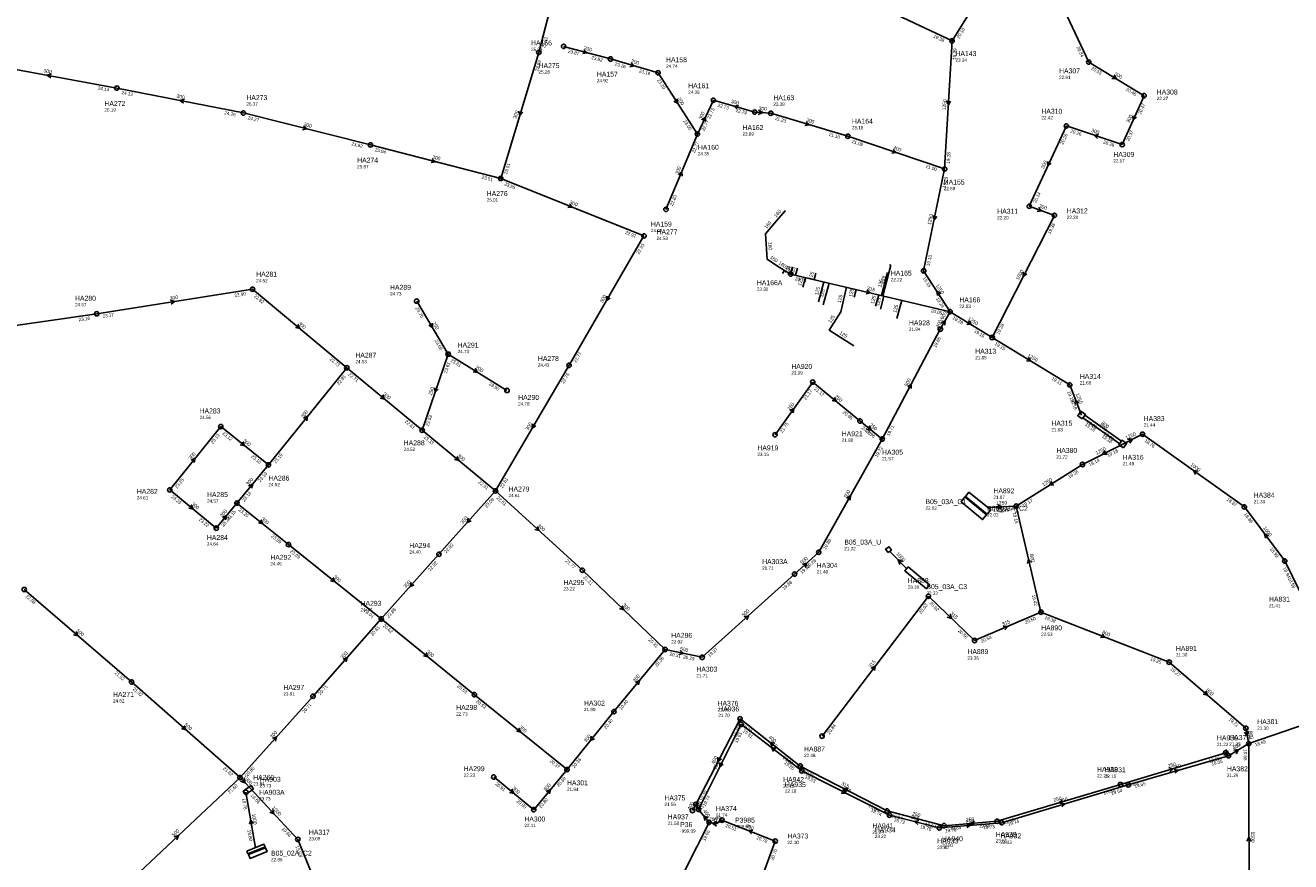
# Model space of a CAD drawing. Header units: metres. Extents: x 179992 to 198392, y 351761 to 369438.
# Tile 105 of 194: x 194499 to 194959, y 360594 to 360898. Entities that reach past the tile are written whole.
import ezdxf

# ---------------------------------------------------------------- set-up
doc = ezdxf.new("R2010")
doc.units = ezdxf.units.M

msp = doc.modelspace()

# ---------------------------------------------------------------- linework, layer by layer
at = {"layer": 'B-WE-RI-GWA-RIOOLLEIDING', "linetype": 'Continuous'}
for points in [[(194694.6, 360890.05), (194711.63, 360885.47)], [(194711.63, 360885.47), (194728.95, 360880.48)], [(194728.95, 360880.48), (194743.23, 360858.19)], [(194652.64, 360778.23), (194643.19, 360750.62)], [(194771.47, 360748.97), (194785.15, 360768.12)], [(194785.15, 360768.12), (194802.33, 360753.98)], [(194802.33, 360753.98), (194810.44, 360747.43)], [(194883.381, 360755.078), (194896.718, 360745.715)], [(194884.022, 360756.031), (194897.355, 360746.642)], [(194743.63, 360612.87), (194747.49, 360608.16)], [(194750.005, 360607.651), (194747.49, 360608.16)], [(194752.128, 360608.979), (194750.005, 360607.651)], [(194771.52, 360601.34), (194752.128, 360608.979)], [(194763.55, 360579.49), (194771.52, 360601.34)]]:
    msp.add_lwpolyline(points, dxfattribs=at)
at = {"layer": 'B-WE-RI-GWA-RIOOLLEIDING_BETON_1000', "linetype": 'Continuous'}
for points in [[(194872.98, 360828.65), (194850.37, 360784.3)], [(194905.03, 360749.16), (194942.04, 360722.76)], [(194942.04, 360722.76), (194956.72, 360703.12)], [(194813.098, 360706.704), (194819.348, 360700.311)], [(194956.72, 360703.12), (194962.44, 360691.51)], [(194576.99, 360624.44), (194580.66, 360620.54)], [(194580.66, 360620.54), (194598, 360602)], [(194579.13, 360619.09), (194582.59, 360598.967)], [(194598, 360602), (194618.58, 360551.73)]]:
    msp.add_lwpolyline(points, dxfattribs=at)
at = {"layer": 'B-WE-RI-GWA-RIOOLLEIDING_BETON_1250', "linetype": 'Continuous'}
for points in [[(194804.13, 360907.05), (194835.8, 360892.06)], [(194835.8, 360892.06), (194833.1, 360845.55)], [(194833.1, 360845.55), (194825.47, 360808.52)], [(194825.47, 360808.52), (194835.07, 360793.68)], [(194835.07, 360793.68), (194850.37, 360784.3)], [(194850.37, 360784.3), (194878.56, 360767.08)], [(194878.56, 360767.08), (194882.88, 360756.12)], [(194905.03, 360749.16), (194897.83, 360745.58)], [(194897.83, 360745.58), (194883.22, 360738.18)], [(194883.22, 360738.18), (194859.12, 360723.04)], [(194859.12, 360723.04), (194848.772, 360722.611)]]:
    msp.add_lwpolyline(points, dxfattribs=at)
at = {"layer": 'B-WE-RI-GWA-RIOOLLEIDING_BETON_1500', "linetype": 'Continuous'}
msp.add_lwpolyline([(194943.62, 360636.8), (194943.79, 360568.67)], dxfattribs=at)
at = {"layer": 'B-WE-RI-GWA-RIOOLLEIDING_BETON_300', "linetype": 'Continuous'}
for points in [[(194685.59, 360887.88), (194697.49, 360933.59)], [(194868.75, 360919.91), (194885.47, 360884.36)], [(194685.59, 360887.88), (194671.74, 360842.08)], [(194481.53, 360884.24), (194532.23, 360874.92)], [(194885.47, 360884.36), (194905.58, 360872.15)], [(194532.23, 360874.92), (194578.23, 360865.86)], [(194743.23, 360858.19), (194749.04, 360870.47)], [(194749.04, 360870.47), (194764.07, 360866.2)], [(194905.58, 360872.15), (194897.63, 360854.39)], [(194578.23, 360865.86), (194624.4, 360854.25)], [(194764.07, 360866.2), (194769.91, 360865.77)], [(194769.91, 360865.77), (194797.93, 360857.39)], [(194877.35, 360861.17), (194863.87, 360831.97)], [(194897.63, 360854.39), (194877.35, 360861.17)], [(194624.4, 360854.25), (194671.74, 360842.08)], [(194731.82, 360830.83), (194743.23, 360858.19)], [(194671.74, 360842.08), (194723.82, 360821.19)], [(194863.87, 360831.97), (194872.98, 360828.65)], [(194723.82, 360821.19), (194696.58, 360774.2)], [(194524.9, 360792.92), (194581.54, 360801.82)], [(194581.54, 360801.82), (194615.82, 360773.3)], [(194464.99, 360784.35), (194524.9, 360792.92)], [(194587.32, 360738.03), (194615.82, 360773.3)], [(194615.82, 360773.3), (194643.19, 360750.62)], [(194696.58, 360774.2), (194669.85, 360728.58)], [(194551.45, 360728.92), (194570, 360751.95)], [(194570, 360751.95), (194587.32, 360738.03)], [(194643.19, 360750.62), (194669.85, 360728.58)], [(194575.87, 360724.16), (194587.32, 360738.03)], [(194551.45, 360728.92), (194568.34, 360715.05)], [(194649.28, 360705.57), (194669.85, 360728.58)], [(194669.85, 360728.58), (194701.42, 360699.74)], [(194568.34, 360715.05), (194575.87, 360724.16)], [(194575.87, 360724.16), (194594.62, 360709.08)], [(194594.62, 360709.08), (194628.34, 360682.05)], [(194628.34, 360682.05), (194649.28, 360705.57)], [(194701.42, 360699.74), (194731.47, 360670.97)], [(194603.52, 360653.99), (194628.34, 360682.05)], [(194628.34, 360682.05), (194662.19, 360654.56)], [(194712.9, 360648.42), (194731.47, 360670.97)], [(194576.99, 360624.44), (194603.52, 360653.99)], [(194662.19, 360654.56), (194695.84, 360627.33)], [(194695.84, 360627.33), (194712.9, 360648.42)], [(194669.22, 360624.66), (194683.74, 360612.78)], [(194683.74, 360612.78), (194695.84, 360627.33)]]:
    msp.add_lwpolyline(points, dxfattribs=at)
at = {"layer": 'B-WE-RI-GWA-RIOOLLEIDING_BETON_400', "linetype": 'Continuous'}
for points in [[(194797.93, 360857.39), (194833.1, 360845.55)], [(194742.65, 360614.71), (194758.75, 360645.82)], [(194943.62, 360636.8), (194936.29, 360632.39)], [(194742.65, 360614.71), (194741.444, 360612.477)], [(194729.47, 360572.49), (194747.49, 360608.16)]]:
    msp.add_lwpolyline(points, dxfattribs=at)
at = {"layer": 'B-WE-RI-GWA-RIOOLLEIDING_BETON_500', "linetype": 'Continuous'}
for points in [[(194831.53, 360787.31), (194810.44, 360747.43)], [(194787.35, 360706.28), (194810.44, 360747.43)], [(194778.555, 360698.363), (194787.35, 360706.28)], [(194744.97, 360668.13), (194778.555, 360698.363)], [(194498.56, 360692.75), (194537.58, 360659.17)], [(194731.47, 360670.97), (194744.97, 360668.13)], [(194537.58, 360659.17), (194576.99, 360624.44)], [(194532.2, 360582.34), (194576.99, 360624.44)]]:
    msp.add_lwpolyline(points, dxfattribs=at)
at = {"layer": 'B-WE-RI-GWA-RIOOLLEIDING_BETON_600', "linetype": 'Continuous'}
msp.add_lwpolyline([(194835.07, 360793.68), (194831.53, 360787.31)], dxfattribs=at)
at = {"layer": 'B-WE-RI-GWA-RIOOLLEIDING_BETON_800', "linetype": 'Continuous'}
for points in [[(194859.12, 360723.04), (194868.09, 360684.53)], [(194868.09, 360684.53), (194914.7, 360666.36)], [(194914.7, 360666.36), (194942.57, 360642.36)], [(194935.3, 360633.44), (194936.29, 360632.39)]]:
    msp.add_lwpolyline(points, dxfattribs=at)
at = {"layer": 'B-WE-RI-GWA-RIOOLLEIDING_GVK_1000', "linetype": 'Continuous'}
msp.add_lwpolyline([(194986.13, 360651.3), (194943.62, 360636.8)], dxfattribs=at)
at = {"layer": 'B-WE-RI-GWA-RIOOLLEIDING_GVK_800', "linetype": 'Continuous'}
msp.add_lwpolyline([(194942.57, 360642.36), (194943.62, 360636.8)], dxfattribs=at)
at = {"layer": 'B-WE-RI-GWA-RIOOLLEIDING_PVC_200', "linetype": 'Continuous'}
msp.add_lwpolyline([(194674.02, 360765.07), (194652.64, 360778.23)], dxfattribs=at)
at = {"layer": 'B-WE-RI-GWA-RIOOLLEIDING_PVC_250', "linetype": 'Continuous'}
msp.add_lwpolyline([(194641.2, 360797.52), (194652.64, 360778.23)], dxfattribs=at)
at = {"layer": 'B-WE-RI-GWA-RIOOLLEIDING_PVC_315', "linetype": 'Continuous'}
for points in [[(194788.56, 360639.5), (194827.21, 360690.31)], [(194827.21, 360690.31), (194843.99, 360674.23)], [(194843.99, 360674.23), (194868.09, 360684.53)]]:
    msp.add_lwpolyline(points, dxfattribs=at)
at = {"layer": 'B-WE-RI-GWA-RIOOLPUT', "linetype": 'Continuous'}
msp.add_lwpolyline([(194819.785, 360700.982), (194818.629, 360699.602), (194826.449, 360693.053), (194827.605, 360694.433), (194819.785, 360700.982)], dxfattribs=at)
at = {"layer": 'B-WE-RI-GWA-RIOOLPUT_INSPECTIEPUT', "linetype": 'Continuous'}
for points in [[(194883.131, 360754.722), (194884.278, 360756.361), (194882.639, 360757.508), (194881.492, 360755.869), (194883.131, 360754.722)], [(194898.077, 360744.174), (194899.225, 360745.812), (194897.586, 360746.959), (194896.439, 360745.321), (194898.077, 360744.174)], [(194581.862, 360620.289), (194581.004, 360621.524), (194578.096, 360619.488), (194578.957, 360618.259), (194581.862, 360620.289)]]:
    msp.add_lwpolyline(points, dxfattribs=at)
at = {"layer": 'B-WE-RI-GWA-RIOOLPUT_INSPECTIEPUT'}
for centre in [(194835.8, 360892.06), (194685.59, 360887.88), (194694.6, 360890.05), (194711.63, 360885.47), (194885.47, 360884.36), (194728.95, 360880.48), (194532.23, 360874.92), (194905.58, 360872.15), (194749.04, 360870.47), (194578.23, 360865.86), (194764.07, 360866.2), (194769.91, 360865.77), (194743.23, 360858.19), (194877.35, 360861.17), (194624.4, 360854.25), (194797.93, 360857.39), (194897.63, 360854.39), (194833.1, 360845.55), (194671.74, 360842.08), (194731.82, 360830.83), (194863.87, 360831.97), (194872.98, 360828.65), (194723.82, 360821.19), (194825.47, 360808.52), (194581.54, 360801.82), (194641.2, 360797.52), (194835.07, 360793.68), (194524.9, 360792.92), (194831.53, 360787.31), (194850.37, 360784.3), (194652.64, 360778.23), (194615.82, 360773.3), (194696.58, 360774.2), (194785.15, 360768.12), (194878.56, 360767.08), (194674.02, 360765.07), (194802.33, 360753.98), (194570, 360751.95), (194643.19, 360750.62), (194771.47, 360748.97), (194905.03, 360749.16), (194810.44, 360747.43), (194587.32, 360738.03), (194551.45, 360728.92), (194669.85, 360728.58), (194575.87, 360724.16), (194859.12, 360723.04), (194942.04, 360722.76), (194568.34, 360715.05), (194594.62, 360709.08), (194787.35, 360706.28), (194649.28, 360705.57), (194956.72, 360703.12), (194701.42, 360699.74), (194778.55, 360698.36), (194498.56, 360692.75), (194827.21, 360690.31), (194868.09, 360684.53), (194628.34, 360682.05), (194843.99, 360674.23), (194731.47, 360670.97), (194744.97, 360668.13), (194914.7, 360666.36), (194537.58, 360659.17), (194603.52, 360653.99), (194662.19, 360654.56), (194712.9, 360648.42), (194758.75, 360645.82), (194942.57, 360642.36), (194788.56, 360639.5), (194935.3, 360633.44), (194943.62, 360636.8), (194936.29, 360632.39), (194576.99, 360624.44), (194669.22, 360624.66), (194695.84, 360627.33), (194742.65, 360614.71), (194683.74, 360612.78), (194741.44, 360612.48), (194747.49, 360608.16), (194598, 360602), (194771.52, 360601.34)]:
    msp.add_circle(centre, 0.8, dxfattribs=at)
at = {"layer": 'B-WE-RI-GWA-RIOOLPUT_OVERSTORTPUT', "linetype": 'Continuous'}
for points in [[(194848.607, 360720.137), (194849.859, 360721.696), (194841.906, 360728.083), (194840.654, 360726.523), (194848.607, 360720.137)], [(194812.521, 360706.23), (194813.75, 360707.091), (194812.889, 360708.319), (194811.661, 360707.459), (194812.521, 360706.23)], [(194579.476, 360597.734), (194579.845, 360596.804), (194586.072, 360599.27), (194585.704, 360600.2), (194579.476, 360597.734)]]:
    msp.add_lwpolyline(points, dxfattribs=at)
at = {"layer": 'B-WE-RI-GWA-RIOOLPUT_OVERSTORTPUT'}
msp.add_circle((194883.22, 360738.18), 0.8, dxfattribs=at)
at = {"layer": 'B-WE-RI-GWA_STROMINGSRICHTING'}
for points in [[(194701.91, 360888.83), (194703.11, 360887.76), (194701.54, 360887.44)], [(194719.11, 360884.07), (194720.29, 360882.97), (194718.71, 360882.68)], [(194508.43, 360880.03), (194506.88, 360879.58), (194508.17, 360878.61)], [(194894.67, 360879.62), (194895.52, 360878.26), (194893.92, 360878.39)], [(194556.78, 360870.82), (194555.23, 360870.39), (194556.5, 360869.41)], [(194735.92, 360870.94), (194736.09, 360869.33), (194734.71, 360870.16)], [(194758.14, 360868.63), (194756.55, 360868.33), (194757.74, 360867.25)], [(194833.81, 360870.28), (194834.45, 360868.8), (194835.25, 360870.2)], [(194678.39, 360866.57), (194678.66, 360864.98), (194679.77, 360866.15)], [(194744.87, 360863.34), (194746.14, 360864.33), (194746.17, 360862.72)], [(194765.49, 360866.88), (194766.99, 360865.98), (194765.38, 360865.32)], [(194901.54, 360864.88), (194901.6, 360863.27), (194902.85, 360864.29)], [(194600.09, 360861.1), (194601.32, 360860.05), (194599.74, 360859.71)], [(194782.75, 360862.68), (194783.92, 360861.58), (194782.33, 360861.3)], [(194889.08, 360858.01), (194887.49, 360857.78), (194888.63, 360856.64)], [(194814.38, 360852.61), (194815.52, 360851.47), (194813.92, 360851.25)], [(194646.85, 360849.22), (194648.07, 360848.17), (194646.5, 360847.83)], [(194870.56, 360848.18), (194870.61, 360846.57), (194871.87, 360847.58)], [(194736.31, 360843.46), (194737.53, 360844.51), (194737.64, 360842.9)], [(194696.71, 360832.84), (194697.78, 360831.64), (194696.18, 360831.5)], [(194867.23, 360831.58), (194868.42, 360830.31), (194866.69, 360830.11)], [(194828.87, 360828.59), (194829.29, 360827.04), (194830.28, 360828.3)], [(194861.69, 360808.08), (194861.67, 360806.47), (194862.97, 360807.43)], [(194710.3, 360799.3), (194710.2, 360797.7), (194711.55, 360798.58)], [(194831.66, 360800.28), (194830.27, 360801.1), (194830.45, 360799.5)], [(194551.69, 360797.86), (194553.22, 360797.37), (194551.91, 360796.44)], [(194831.86, 360789.51), (194833.3, 360790.49), (194833.22, 360788.75)], [(194841.87, 360790.36), (194842.72, 360788.99), (194841.12, 360789.13)], [(194598.03, 360789.03), (194598.68, 360787.56), (194597.11, 360787.93)], [(194646.8, 360789.48), (194646.92, 360787.88), (194645.57, 360788.75)], [(194863.61, 360777.06), (194864.46, 360775.69), (194862.86, 360775.83)], [(194662.48, 360773.02), (194663.33, 360771.65), (194661.73, 360771.79)], [(194819.68, 360766.43), (194820.98, 360767.37), (194820.95, 360765.76)], [(194628.86, 360763.43), (194629.51, 360761.96), (194627.94, 360762.32)], [(194647.7, 360766.02), (194647.92, 360764.42), (194649.06, 360765.55)], [(194793.09, 360762.52), (194793.74, 360761.05), (194792.17, 360761.41)], [(194776.89, 360757.79), (194778.31, 360758.54), (194778.06, 360756.95)], [(194881.92, 360760.52), (194880.72, 360761.6), (194880.58, 360760)], [(194600.1, 360755), (194601.57, 360755.67), (194601.22, 360754.09)], [(194683.32, 360753), (194683.21, 360751.39), (194684.56, 360752.27)], [(194805.72, 360752.17), (194806.39, 360750.7), (194804.81, 360751.05)], [(194577.99, 360746.45), (194578.66, 360744.99), (194577.09, 360745.33)], [(194899.69, 360747.37), (194901.43, 360747.37), (194900.38, 360745.98)], [(194559.26, 360739.77), (194560.73, 360740.43), (194560.38, 360738.86)], [(194655.87, 360741.07), (194656.52, 360739.6), (194654.95, 360739.96)], [(194891.48, 360743.17), (194890.52, 360741.88), (194892.13, 360741.89)], [(194925.13, 360735.71), (194923.54, 360735.96), (194924.29, 360734.54)], [(194580.12, 360730.44), (194581.6, 360731.09), (194581.23, 360729.53)], [(194872.01, 360731.99), (194871.17, 360730.61), (194872.77, 360730.77)], [(194797.56, 360725.95), (194798.9, 360726.85), (194798.82, 360725.25)], [(194559.24, 360723.46), (194559.9, 360721.98), (194558.33, 360722.34)], [(194852.48, 360723.49), (194853.95, 360722.83), (194852.54, 360722.05)], [(194570.63, 360718.95), (194572.1, 360719.6), (194571.74, 360718.04)], [(194584.57, 360718.08), (194585.24, 360716.62), (194583.67, 360716.96)], [(194659.99, 360718.63), (194659.57, 360717.08), (194661.06, 360717.67)], [(194685.06, 360715.66), (194685.64, 360714.16), (194684.09, 360714.6)], [(194950.82, 360712.22), (194949.38, 360712.94), (194949.67, 360711.36)], [(194817.87, 360702.94), (194816.22, 360703.51), (194816.76, 360701.85)], [(194864.63, 360702.55), (194863.6, 360703.79), (194863.23, 360702.22)], [(194781.4, 360701.89), (194782.95, 360702.32), (194782.36, 360700.82)], [(194610.81, 360697.03), (194611.48, 360695.57), (194609.91, 360695.9)], [(194639.23, 360695.36), (194638.81, 360693.81), (194640.31, 360694.41)], [(194715.9, 360686.87), (194716.45, 360685.35), (194714.91, 360685.83)], [(194760.21, 360682.82), (194761.76, 360683.25), (194761.17, 360681.75)], [(194835.06, 360683.79), (194835.6, 360682.27), (194834.06, 360682.75)], [(194854.43, 360679.48), (194856.04, 360679.38), (194855, 360678.15)], [(194517.45, 360677.45), (194518.07, 360675.96), (194516.51, 360676.35)], [(194890.31, 360676.64), (194891.4, 360675.45), (194889.79, 360675.3)], [(194736.96, 360670.55), (194738.22, 360669.55), (194736.66, 360669.14)], [(194614.44, 360667.42), (194615.93, 360668.02), (194615.52, 360666.46)], [(194644.6, 360669.77), (194645.27, 360668.3), (194643.69, 360668.65)], [(194806.44, 360664.19), (194807.89, 360664.91), (194807.59, 360663.32)], [(194720.71, 360659.04), (194722.18, 360659.69), (194721.83, 360658.13)], [(194928.01, 360655.85), (194928.64, 360654.36), (194927.07, 360654.75)], [(194556.68, 360643.3), (194557.28, 360641.8), (194555.73, 360642.22)], [(194588.76, 360638.62), (194590.26, 360639.21), (194589.83, 360637.66)], [(194678.35, 360642.41), (194679.02, 360640.95), (194677.44, 360641.29)], [(194704.72, 360639.45), (194704.37, 360637.88), (194705.84, 360638.54)], [(194943.57, 360641.26), (194943.1, 360639.58), (194942.04, 360640.97)], [(194935.29, 360634.59), (194935.79, 360632.92), (194934.16, 360633.51)], [(194938.22, 360634.46), (194939.96, 360634.59), (194939.02, 360633.12)], [(194750.72, 360631.87), (194750.7, 360630.27), (194752, 360631.21)], [(194578.32, 360624.16), (194578.83, 360622.49), (194577.19, 360623.09)], [(194675.82, 360620.19), (194676.48, 360618.72), (194674.91, 360619.07)], [(194688.32, 360619.41), (194689.79, 360620.06), (194689.42, 360618.49)], [(194588.87, 360612.81), (194589.33, 360611.27), (194587.82, 360611.83)], [(194747.15, 360609.8), (194745.56, 360610.52), (194745.95, 360608.81)], [(194581.81, 360607.73), (194580.86, 360609.03), (194580.39, 360607.49)], [(194750.43, 360608.36), (194748.75, 360607.91), (194750.12, 360606.83)], [(194751.98, 360609.8), (194751.07, 360608.32), (194752.8, 360608.48)], [(194553.05, 360602.93), (194554.6, 360603.39), (194554.04, 360601.88)], [(194763.43, 360605.3), (194761.82, 360605.16), (194762.9, 360603.96)], [(194944.43, 360601.3), (194943.71, 360602.73), (194942.99, 360601.29)]]:
    msp.add_lwpolyline(points, dxfattribs=at)
at = {"layer": 'B-WE-RI-HWA-KOLKAANSLUITLEIDING_PVC_125', "linetype": 'Continuous'}
for points in [[(194774.126, 360807.534), (194774.849, 360808.635)], [(194781.6, 360802.53), (194782.512, 360806.074)], [(194800.073, 360781.296), (194791.138, 360786.968), (194795.389, 360793.664), (194797.483, 360802.542)], [(194800.25, 360798.902), (194800.917, 360801.732)]]:
    msp.add_lwpolyline(points, dxfattribs=at)
at = {"layer": 'B-WE-RI-HWA-KOLKAANSLUITLEIDING_PVC_160', "linetype": 'Continuous'}
msp.add_lwpolyline([(194774.967, 360830.448), (194775.081, 360830.351), (194771.925, 360826.635), (194767.966, 360821.971), (194768.588, 360812.743), (194772.033, 360810.467), (194774.849, 360808.635), (194777.119, 360807.358)], dxfattribs=at)
at = {"layer": 'B-WE-RI-HWA-RIOOLLEIDING', "linetype": 'Continuous'}
for points in [[(194759.11, 360643.79), (194743.63, 360612.87)], [(194781.18, 360626.85), (194759.11, 360643.79)], [(194936.29, 360632.39), (194899.85, 360621.79)], [(194813.03, 360610.8), (194781.18, 360626.85)], [(194899.85, 360621.79), (194853.85, 360608.05)], [(194831.15, 360606.16), (194813.03, 360610.8)], [(194853.85, 360608.05), (194831.15, 360606.16)]]:
    msp.add_lwpolyline(points, dxfattribs=at)
at = {"layer": 'B-WE-RI-HWA-RIOOLPUT_INSPECTIEPUT'}
for centre in [(194759.11, 360643.79), (194781.18, 360626.85), (194899.85, 360621.79), (194813.03, 360610.8), (194831.15, 360606.16), (194853.85, 360608.05)]:
    msp.add_circle(centre, 0.8, dxfattribs=at)
at = {"layer": 'B-WE-RI-HWA_STROMINGSRICHTING'}
for points in [[(194771.73, 360635.01), (194770.14, 360635.32), (194770.85, 360633.87)], [(194751.37, 360629.94), (194751.37, 360628.33), (194752.66, 360629.3)], [(194916.49, 360627.38), (194918.07, 360627.09), (194916.89, 360626)], [(194796.14, 360620.12), (194797.1, 360618.82), (194795.5, 360618.83)], [(194875.26, 360615.2), (194876.85, 360614.92), (194875.68, 360613.82)], [(194823.66, 360608.82), (194822.09, 360608.48), (194823.31, 360607.43)], [(194841.01, 360607.7), (194842.5, 360607.1), (194841.12, 360606.27)]]:
    msp.add_lwpolyline(points, dxfattribs=at)
at = {"layer": 'B-WE-RI-PERSLEIDING_PP_90', "linetype": 'Continuous'}
msp.add_lwpolyline([(194835.8, 360892.06), (194841.457, 360901.051)], dxfattribs=at)
at = {"layer": 'B-WE-RI-RIOOLPUT_INSPECTIEPUT'}
for centre in [(194579.13, 360619.09), (194752.13, 360608.98)]:
    msp.add_circle(centre, 0.8, dxfattribs=at)
at = {"layer": 'B-WE-RI-RIOOLPUT_OVERSTORTPUT', "linetype": 'Continuous'}
for points in [[(194840.485, 360726.399), (194839.048, 360724.667), (194846.897, 360718.153), (194848.334, 360719.884), (194840.485, 360726.399)], [(194580.071, 360596.462), (194580.624, 360595.068), (194586.851, 360597.534), (194586.299, 360598.928), (194580.071, 360596.462)]]:
    msp.add_lwpolyline(points, dxfattribs=at)
at = {"layer": 'B-WE-RI-VWA-PERCEELAANSLUITLEIDING_PVC_125', "linetype": 'Continuous'}
for points in [[(194777.823, 360809.984), (194777.119, 360807.358)], [(194779.65, 360809.475), (194778.932, 360806.918)], [(194813.054, 360810.751), (194813.498, 360810.636), (194810.613, 360799.445)], [(194786.342, 360807.619), (194785.691, 360805.324)], [(194787.231, 360797.245), (194789.231, 360804.489)], [(194788.9, 360796.144), (194791.084, 360804.052)], [(194812.273, 360807.89), (194810.127, 360799.56)], [(194808.008, 360795.637), (194809.131, 360799.795)], [(194809.741, 360794.639), (194811.016, 360799.35)], [(194815.758, 360791.171), (194817.563, 360797.806)]]:
    msp.add_lwpolyline(points, dxfattribs=at)
at = {"layer": 'B-WE-RI-VWA-RIOOLLEIDING', "linetype": 'Continuous'}
for points in [[(194935.3, 360633.44), (194897.01, 360621.91)], [(194812.16, 360612.33), (194780.61, 360628.65)], [(194897.01, 360621.91), (194852.18, 360608.57)], [(194742.65, 360614.71), (194743.63, 360612.87)], [(194832.87, 360606.97), (194812.16, 360612.33)], [(194852.18, 360608.57), (194832.87, 360606.97)]]:
    msp.add_lwpolyline(points, dxfattribs=at)
at = {"layer": 'B-WE-RI-VWA-RIOOLLEIDING_BETON_400', "linetype": 'Continuous'}
msp.add_lwpolyline([(194780.61, 360628.65), (194758.75, 360645.82)], dxfattribs=at)
at = {"layer": 'B-WE-RI-VWA-RIOOLLEIDING_PVC_315', "linetype": 'Continuous'}
msp.add_lwpolyline([(194777.119, 360807.358), (194835.07, 360793.68)], dxfattribs=at)
at = {"layer": 'B-WE-RI-VWA-RIOOLPUT_INSPECTIEPUT'}
for centre in [(194777.12, 360807.36), (194780.61, 360628.65), (194897.01, 360621.91), (194743.63, 360612.87), (194812.16, 360612.33), (194832.87, 360606.97), (194852.18, 360608.57)]:
    msp.add_circle(centre, 0.8, dxfattribs=at)
at = {"layer": 'B-WE-RI-VWA_STROMINGSRICHTING'}
for points in [[(194804.86, 360801.55), (194806.09, 360800.52), (194804.53, 360800.15)], [(194771.26, 360636.91), (194769.68, 360637.23), (194770.37, 360635.78)], [(194914.57, 360627.95), (194916.15, 360627.67), (194914.98, 360626.57)], [(194797.99, 360620.47), (194796.39, 360620.49), (194797.33, 360619.19)], [(194743.1, 360615.53), (194743.14, 360613.79), (194741.72, 360614.8)], [(194875.77, 360616.34), (194874.6, 360615.24), (194876.18, 360614.96)], [(194843.9, 360608.61), (194842.52, 360607.77), (194844.02, 360607.17)]]:
    msp.add_lwpolyline(points, dxfattribs=at)

# ---------------------------------------------------------------- texts
at = {"layer": 'B-WE-RI-GWA_AFM'}
for s, rotation, p in [('200', -15.05, (194701.81, 360888.91)), ('300', -10.42, (194505.48, 360880.64)), ('200', -16.07, (194719.01, 360884.16)), ('300', -31.26, (194894.61, 360879.73)), ('300', -11.14, (194553.85, 360871.45)), ('200', -57.35, (194735.91, 360871.08)), ('300', -15.86, (194755.28, 360869.53)), ('300', -4.21, (194765.48, 360866.9)), ('1250', 86.68, (194833.55, 360866.8)), ('300', 73.17, (194677.47, 360863.69)), ('300', 64.68, (194744.76, 360863.27)), ('300', -16.65, (194782.65, 360862.78)), ('300', 65.89, (194900.26, 360862.16)), ('300', -14.12, (194599.99, 360861.19)), ('300', -18.49, (194886.25, 360859.02)), ('300', -14.42, (194646.74, 360849.29)), ('400', -18.61, (194814.28, 360852.71)), ('300', 67.36, (194736.22, 360843.36)), ('300', 65.22, (194869.24, 360845.48)), ('300', -21.86, (194696.62, 360832.94)), ('300', -20.02, (194867.22, 360831.58)), ('1250', 78.36, (194828.1, 360825.16)), ('1000', 62.99, (194860.04, 360804.98)), ('1250', -57.1, (194829.8, 360803.27)), ('300', 8.93, (194551.55, 360797.9)), ('300', 59.9, (194708.75, 360796.73)), ('300', -39.76, (194597.98, 360789.16)), ('250', -59.33, (194646.8, 360789.62)), ('400/600', 60.94, (194830.85, 360787.69)), ('1250', -31.51, (194841.36, 360790.76)), ('1250', -31.42, (194863.09, 360777.45)), ('200', -31.61, (194662.41, 360773.13)), ('500', 62.13, (194819.56, 360766.36)), ('300', -39.65, (194628.79, 360763.57)), ('250', 71.11, (194646.68, 360763.22)), ('250', -39.46, (194793.03, 360762.66)), ('1250', -68.49, (194880.68, 360763.82)), ('300', 51.06, (194599.97, 360754.93)), ('250', 54.46, (194776.77, 360757.7)), ('300', 59.63, (194681.76, 360750.43)), ('250', -38.93, (194805.66, 360752.29)), ('800', -35.15, (194889.86, 360752.89)), ('800', -35.07, (194889.21, 360751.95)), ('1250', 26.44, (194899.23, 360747.14)), ('300', -38.79, (194577.93, 360746.58)), ('1250', 26.86, (194888.32, 360741.63)), ('300', 51.15, (194559.13, 360739.71)), ('300', -39.58, (194655.81, 360741.19)), ('1000', -35.5, (194922.3, 360737.82)), ('300', 50.46, (194579.99, 360730.4)), ('1250', 32.14, (194868.99, 360730.19)), ('500', 60.7, (194797.44, 360725.85)), ('300', -39.39, (194559.18, 360723.6)), ('300', 50.42, (194570.51, 360718.9)), ('1250', 2.37, (194851.84, 360723.5)), ('300', -38.81, (194584.52, 360718.2)), ('300', 48.2, (194657.93, 360716.43)), ('300', -42.41, (194685.01, 360715.79)), ('1000', -53.22, (194948.75, 360715.06)), ('500', 41.99, (194781.28, 360701.86)), ('1000', -45.65, (194815.32, 360705.55)), ('800', -76.89, (194864.01, 360705.49)), ('300', -38.72, (194610.75, 360697.14)), ('300', 48.32, (194637.2, 360693.17)), ('300', -43.75, (194715.85, 360687)), ('500', 41.99, (194760.09, 360682.8)), ('315', -43.78, (194835.01, 360683.94)), ('315', 23.14, (194854.3, 360679.47)), ('500', -40.71, (194517.38, 360677.59)), ('800', -21.3, (194890.22, 360676.73)), ('300', 48.51, (194614.32, 360667.39)), ('300', -39.08, (194644.54, 360669.89)), ('500', -11.88, (194736.85, 360670.64)), ('315', 52.74, (194806.33, 360664.13)), ('300', 50.53, (194720.6, 360658.96)), ('800', -40.73, (194927.96, 360656)), ('500', -41.39, (194556.63, 360643.43)), ('300', -38.98, (194678.29, 360642.51)), ('300', 48.08, (194588.62, 360638.58)), ('300', 51.03, (194702.78, 360637.15)), ('800', -79.31, (194943.56, 360641.27)), ('400', 31.03, (194938.21, 360634.45)), ('400', 62.64, (194749.29, 360629.23)), ('1000', -46.74, (194577.97, 360624.53)), ('300', -39.29, (194675.78, 360620.32)), ('300', 50.25, (194688.2, 360619.37)), ('400', 61.63, (194740.63, 360612.59)), ('1000', -80.24, (194581.27, 360611.23)), ('1000', -46.92, (194588.48, 360613.35)), ('400', -50.66, (194745.18, 360612.21)), ('200', 32.03, (194749.32, 360608.16)), ('200', -11.44, (194747.37, 360608.98)), ('200', -21.5, (194760.66, 360606.44)), ('500', 43.23, (194552.92, 360602.88)), ('1500', -89.86, (194944.48, 360604.85))]:
    msp.add_text(s, height=1.3, rotation=rotation, dxfattribs=at).set_placement(p)
at = {"layer": 'B-WE-RI-GWA_BOB'}
for s, rotation, p in [('23.51', 75.41, (194687.84, 360889.36)), ('19.38', -25.33, (194828.88, 360893.34)), ('23.87', -15.05, (194696.06, 360887.79)), ('23.82', -15.05, (194704.6, 360885.5)), ('19.39', 86.68, (194837.2, 360885.17)), ('20.54', -64.81, (194880.95, 360889.75)), ('23.59', 73.17, (194685.34, 360880.85)), ('23.26', -16.07, (194713.05, 360883.19)), ('20.55', -31.26, (194886.25, 360881.78)), ('23.19', -16.07, (194721.92, 360880.63)), ('23.20', -57.35, (194728.51, 360877.82)), ('24.14', -10.42, (194525.22, 360874.38)), ('24.13', -11.14, (194533.84, 360872.77)), ('20.46', -31.26, (194898.83, 360874.14)), ('22.73', -15.86, (194750.47, 360868.19)), ('20.47', 65.89, (194904.44, 360865.21)), ('24.26', -11.14, (194571.21, 360865.41)), ('24.27', -14.12, (194579.73, 360863.63)), ('23.05', -57.35, (194738.05, 360862.94)), ('22.73', 64.68, (194747.76, 360863.55)), ('22.74', -15.86, (194757.04, 360866.33)), ('21.23', -16.65, (194771.31, 360863.47)), ('22.77', 64.68, (194745.71, 360859.23)), ('20.26', -18.49, (194878.68, 360858.83)), ('20.37', 65.89, (194900.09, 360855.48)), ('23.92', -14.12, (194617.37, 360854.16)), ('22.77', 67.36, (194742.27, 360851.22)), ('21.10', -16.65, (194790.9, 360857.61)), ('21.09', -18.61, (194799.25, 360855.05)), ('20.26', 65.22, (194876.13, 360854.24)), ('20.36', -18.49, (194890.61, 360854.84)), ('23.94', -14.42, (194625.89, 360852.01)), ('19.28', 86.68, (194835.01, 360847.44)), ('23.51', 73.17, (194674.04, 360843.47)), ('21.00', -18.61, (194826.08, 360846.01)), ('23.51', -14.42, (194664.71, 360842.03)), ('23.55', -21.86, (194672.93, 360839.66)), ('19.29', 78.36, (194833.49, 360838.53)), ('22.83', 67.36, (194734.25, 360831.98)), ('20.14', 65.22, (194866.34, 360833.03)), ('22.92', -21.86, (194716.84, 360822.05)), ('19.35', 62.99, (194871.5, 360821.77)), ('22.93', 59.9, (194721.97, 360814.4)), ('19.10', 78.36, (194827.64, 360810.12)), ('19.15', -57.1, (194825.04, 360805.86)), ('22.90', 8.93, (194575.1, 360798.99)), ('22.92', -39.76, (194581.93, 360799.16)), ('23.75', -59.33, (194640.67, 360794.88)), ('19.24', -57.1, (194829.87, 360798.41)), ('23.16', 8.14, (194518.42, 360790.18)), ('23.17', 8.93, (194527.16, 360791.45)), ('19.28', -31.51, (194835.83, 360791.1)), ('19.15', -31.51, (194843.63, 360786.32)), ('19.28', 62.99, (194852.88, 360785.26)), ('23.66', -59.33, (194647.62, 360783.16)), ('19.65', 62.13, (194829.94, 360780.46)), ('19.15', -31.42, (194851.14, 360781.72)), ('22.73', -39.76, (194609.44, 360776.27)), ('23.61', -31.61, (194653.4, 360775.65)), ('22.77', 59.9, (194699.14, 360775.03)), ('23.61', 71.11, (194652.14, 360771.21)), ('22.91', 51.06, (194612.95, 360766.88)), ('22.71', -39.65, (194616.21, 360770.64)), ('23.50', -31.61, (194667.29, 360767.1)), ('22.76', 59.63, (194694.7, 360767.42)), ('19.11', -31.42, (194871.82, 360769.09)), ('21.17', 54.46, (194782.66, 360761.54)), ('21.17', -39.46, (194785.55, 360765.46)), ('19.13', -68.49, (194877.62, 360764.56)), ('20.95', -39.46, (194795.94, 360756.91)), ('19.18', -68.49, (194878.71, 360761.79)), ('22.61', -39.65, (194636.81, 360753.57)), ('23.53', 71.11, (194645.54, 360751.93)), ('21.75', 54.46, (194774.1, 360749.55)), ('19.16', -35.07, (194883.98, 360752.46)), ('19.20', -35.15, (194884.62, 360753.41)), ('23.13', 51.15, (194567.14, 360745.53)), ('23.12', -38.79, (194570.43, 360749.29)), ('23.33', -39.58, (194643.58, 360747.96)), ('20.01', -38.93, (194802.75, 360751.32)), ('19.96', -38.93, (194804.02, 360750.3)), ('19.71', 62.13, (194812.97, 360748.36)), ('19.16', -35.07, (194890.12, 360748.15)), ('19.20', -35.15, (194890.76, 360749.09)), ('19.72', 60.7, (194808.68, 360740.62)), ('18.76', -35.5, (194905.61, 360746.53)), ('23.10', -38.79, (194580.89, 360740.89)), ('23.10', 51.06, (194589.98, 360738.45)), ('19.14', 26.86, (194885.82, 360737.48)), ('19.18', 26.86, (194892.58, 360740.9)), ('23.10', 50.46, (194584.38, 360731.64)), ('19.36', 32.14, (194878.42, 360733.04)), ('23.25', 51.15, (194554.11, 360729.35)), ('22.51', -39.58, (194663.46, 360731.53)), ('22.61', 59.63, (194672.41, 360729.4)), ('23.23', -39.39, (194551.85, 360726.26)), ('23.18', 50.46, (194578.53, 360724.56)), ('23.09', 48.2, (194666.66, 360722.31)), ('22.61', -42.41, (194670.11, 360725.9)), ('19.17', 32.14, (194861.77, 360722.58)), ('18.87', -35.5, (194935.46, 360725.24)), ('23.15', 50.42, (194572.93, 360717.77)), ('23.20', -38.81, (194576.3, 360721.5)), ('19.36', 2.37, (194850.84, 360720.9)), ('19.16', 2.37, (194852.4, 360720.96)), ('23.22', -39.39, (194561.94, 360717.97)), ('23.24', 50.42, (194571, 360715.44)), ('19.18', -76.89, (194857.82, 360720.68)), ('18.89', -53.22, (194941.8, 360720.08)), ('23.09', -38.81, (194588.19, 360711.94)), ('23.09', -38.72, (194595.05, 360706.42)), ('22.92', 48.2, (194651.95, 360705.86)), ('19.86', 60.7, (194789.9, 360707.14)), ('18.99', -53.22, (194951.21, 360707.49)), ('22.92', 48.32, (194646.1, 360699.29)), ('21.77', -42.41, (194695.19, 360703)), ('19.86', 41.99, (194783.5, 360700.39)), ('19.88', 41.99, (194781.25, 360698.36)), ('18.94', -63.77, (194955.99, 360700.53)), ('21.21', -43.75, (194701.62, 360697.06)), ('19.88', 41.99, (194774.71, 360692.48)), ('18.98', -63.77, (194957.82, 360696.81)), ('22.08', -40.71, (194498.9, 360690.08)), ('19.42', -76.89, (194864.79, 360690.74)), ('23.01', -38.72, (194621.91, 360684.9)), ('22.88', 48.32, (194631.01, 360682.35)), ('20.63', 52.74, (194824.53, 360683.81)), ('20.62', -43.78, (194827.41, 360687.63)), ('20.62', -39.08, (194628.76, 360679.39)), ('20.50', 23.14, (194862.54, 360680.2)), ('19.38', -21.3, (194869.3, 360682.13)), ('20.61', 48.51, (194625.18, 360675.76)), ('20.31', -43.75, (194725.31, 360674.37)), ('20.56', -43.78, (194837.83, 360677.64)), ('20.54', 23.14, (194846.54, 360673.36)), ('19.97', 41.99, (194747.66, 360668.13)), ('20.36', 50.53, (194728.54, 360664.58)), ('20.31', -11.88, (194733.06, 360668.8)), ('20.29', -11.88, (194737.95, 360667.77)), ('19.25', -21.3, (194907.71, 360667.15)), ('21.92', -40.71, (194531.25, 360662.24)), ('19.27', -40.73, (194915.04, 360663.69)), ('21.92', -41.39, (194537.89, 360656.5)), ('20.71', 48.51, (194606.19, 360654.3)), ('20.53', -39.08, (194655.78, 360657.45)), ('20.53', -38.98, (194662.61, 360651.9)), ('20.40', 50.53, (194715.56, 360648.82)), ('20.71', 48.08, (194600.32, 360647.73)), ('20.40', 51.03, (194710.02, 360642)), ('19.76', 62.64, (194757.22, 360638.95)), ('20.84', 52.74, (194791.2, 360640)), ('19.21', -40.73, (194936.24, 360645.43)), ('18.65', 18.83, (194946.09, 360635.74)), ('18.65', -89.86, (194941.82, 360634.8)), ('20.37', -38.98, (194689.42, 360630.21)), ('20.36', 51.03, (194698.5, 360627.75)), ('21.62', -41.39, (194570.7, 360627.59)), ('20.80', 48.08, (194579.67, 360624.73)), ('20.68', 50.25, (194692.88, 360620.95)), ('21.60', 43.23, (194573.27, 360618.47)), ('20.91', -39.29, (194669.63, 360622)), ('19.70', 62.64, (194745.17, 360615.66)), ('19.78', -80.24, (194577.69, 360616.81)), ('19.66', -46.92, (194580.71, 360617.85)), ('20.80', -39.29, (194677.34, 360615.69)), ('20.80', 50.25, (194686.4, 360613.17)), ('19.64', -46.92, (194592.04, 360605.74)), ('20.51', -21.5, (194753.33, 360606.57)), ('19.80', -80.24, (194579.66, 360605.36)), ('19.66', 63.2, (194746.03, 360601.28)), ('20.70', -21.5, (194764.53, 360602.16)), ('19.63', -67.74, (194597.09, 360599.47)), ('20.70', 69.96, (194770.88, 360594.33))]:
    msp.add_text(s, height=1.2, rotation=rotation, dxfattribs=at).set_placement(p)
at = {"layer": 'B-WE-RI-GWA_PUTDEKSELNIVEAU'}
for s, p in [('25.29', (194682.76, 360888.35)), ('24.74', (194731.84, 360882.27)), ('23.34', (194837.04, 360884.48)), ('25.28', (194685.51, 360880.14)), ('24.92', (194706.71, 360877.02)), ('22.61', (194874.7, 360878.21)), ('24.38', (194739.89, 360872.82)), ('26.37', (194579.31, 360868.5)), ('23.38', (194770.83, 360868.44)), ('22.27', (194910.19, 360870.53)), ('26.19', (194527.71, 360866.37)), ('22.42', (194868.27, 360863.55)), ('23.89', (194759.64, 360857.63)), ('23.18', (194799.41, 360859.92)), ('24.35', (194743.4, 360850.45)), ('25.97', (194619.56, 360845.77)), ('22.17', (194894.42, 360847.88)), ('22.59', (194832.77, 360837.82)), ('25.01', (194666.66, 360833.67)), ('22.20', (194852.22, 360827.23)), ('22.30', (194877.49, 360827.35)), ('24.42', (194726.34, 360822.57)), ('24.53', (194728.39, 360819.73)), ('24.52', (194582.86, 360804.39)), ('22.22', (194813.54, 360804.75)), ('24.73', (194631.53, 360799.59)), ('24.57', (194517.03, 360795.63)), ('22.03', (194838.46, 360795.03)), ('21.94', (194820.13, 360786.7)), ('24.53', (194618.91, 360774.94)), ('24.73', (194656.09, 360778.62)), ('21.85', (194844.23, 360776.39)), ('24.43', (194685.27, 360773.73)), ('23.09', (194777.37, 360770.84)), ('21.68', (194882.24, 360767.23)), ('24.78', (194678.09, 360759.59)), ('24.56', (194562.3, 360754.68)), ('21.44', (194905.45, 360751.9)), ('21.63', (194871.9, 360750.22)), ('24.52', (194636.5, 360743.1)), ('21.80', (194795.71, 360746.41)), ('23.15', (194765.05, 360741.25)), ('21.57', (194810.36, 360739.69)), ('21.72', (194873.69, 360740.34)), ('21.49', (194897.83, 360737.84)), ('24.52', (194587.32, 360730.29)), ('24.61', (194539.48, 360725.48)), ('24.57', (194564.99, 360724.31)), ('24.61', (194674.6, 360726.31)), ('21.87', (194850.84, 360725.68)), ('22.02', (194826.14, 360721.73)), ('21.33', (194945.43, 360724.11)), ('24.64', (194564.95, 360708.72)), ('24.40', (194638.51, 360705.84)), ('21.32', (194796.63, 360707.04)), ('24.45', (194588, 360701.51)), ('21.71', (194766.77, 360699.95)), ('21.40', (194786.6, 360698.6)), ('23.22', (194694.55, 360692.39)), ('23.10', (194819.68, 360693.06)), ('22.32', (194826.49, 360690.86)), ('24.37', (194620.81, 360684.8)), ('21.41', (194951, 360686.32)), ('22.53', (194868.17, 360675.89)), ('22.02', (194733.72, 360673.17)), ('23.36', (194841.38, 360667.26)), ('21.30', (194917.17, 360668.43)), ('21.71', (194742.87, 360660.88)), ('24.62', (194530.83, 360651.71)), ('23.91', (194592.75, 360654.26)), ('22.73', (194655.57, 360646.99)), ('21.90', (194702.02, 360648.57)), ('21.68', (194750.55, 360648.48)), ('21.30', (194946.73, 360641.82)), ('21.22', (194932.07, 360635.89)), ('21.23', (194936.54, 360636.04)), ('22.48', (194782, 360631.88)), ('22.23', (194658.29, 360624.74)), ('21.29', (194935.71, 360624.69)), ('23.84', (194581.79, 360621.58)), ('23.73', (194584.17, 360620.87)), ('21.94', (194695.84, 360619.59)), ('21.56', (194731.25, 360614.1)), ('21.74', (194749.96, 360610.23)), ('22.11', (194680.35, 360606.45)), ('23.09', (194602.03, 360601.67)), ('-999.99', (194736.96, 360604.44)), ('22.10', (194775.94, 360600.28))]:
    msp.add_text(s, height=1.2, dxfattribs=at).set_placement(p)
at = {"layer": 'B-WE-RI-GWA_PUTNUMMER'}
for s, p in [('HA156', (194682.76, 360890.39)), ('HA143', (194837.04, 360886.52)), ('HA275', (194685.51, 360882.18)), ('HA158', (194731.84, 360884.31)), ('HA307', (194874.7, 360880.25)), ('HA157', (194706.71, 360879.06)), ('HA161', (194739.89, 360874.86)), ('HA308', (194910.19, 360872.57)), ('HA272', (194527.71, 360868.41)), ('HA273', (194579.31, 360870.54)), ('HA163', (194770.83, 360870.48)), ('HA164', (194799.41, 360861.96)), ('HA310', (194868.27, 360865.59)), ('HA162', (194759.64, 360859.67)), ('HA160', (194743.4, 360852.49)), ('HA274', (194619.56, 360847.81)), ('HA309', (194894.42, 360849.92)), ('HA155', (194832.77, 360839.86)), ('HA276', (194666.66, 360835.71)), ('HA312', (194877.49, 360829.39)), ('HA311', (194852.22, 360829.27)), ('HA159', (194726.34, 360824.61)), ('HA277', (194728.39, 360821.77)), ('HA281', (194582.86, 360806.43)), ('HA165', (194813.54, 360806.79)), ('HA280', (194517.03, 360797.67)), ('HA289', (194631.53, 360801.63)), ('HA166', (194838.46, 360797.07)), ('HA928', (194820.13, 360788.74)), ('HA291', (194656.09, 360780.66)), ('HA287', (194618.91, 360776.98)), ('HA278', (194685.27, 360775.77)), ('HA313', (194844.23, 360778.43)), ('HA920', (194777.37, 360772.88)), ('HA314', (194882.24, 360769.27)), ('HA290', (194678.09, 360761.63)), ('HA283', (194562.3, 360756.72)), ('HA315', (194871.9, 360752.26)), ('HA383', (194905.45, 360753.94)), ('HA921', (194795.71, 360748.45)), ('HA288', (194636.5, 360745.14)), ('HA919', (194765.05, 360743.29)), ('HA380', (194873.69, 360742.38)), ('HA305', (194810.36, 360741.73)), ('HA316', (194897.83, 360739.88)), ('HA286', (194587.32, 360732.33)), ('HA279', (194674.6, 360728.35)), ('HA282', (194539.48, 360727.52)), ('HA285', (194564.99, 360726.35)), ('B05_03A_C1', (194826.14, 360723.77)), ('HA892', (194850.84, 360727.72)), ('HA384', (194945.43, 360726.15)), ('HA284', (194564.95, 360710.76)), ('HA294', (194638.51, 360707.88)), ('B05_03A_U', (194796.63, 360709.08)), ('HA292', (194588, 360703.55)), ('HA303A', (194766.77, 360701.99)), ('HA304', (194786.6, 360700.64)), ('HA295', (194694.55, 360694.43)), ('HA888', (194819.68, 360695.1)), ('B05_03A_C3', (194826.49, 360692.9)), ('HA293', (194620.81, 360686.84)), ('HA831', (194951, 360688.36)), ('HA890', (194868.17, 360677.93)), ('HA296', (194733.72, 360675.21)), ('HA889', (194841.38, 360669.3)), ('HA891', (194917.17, 360670.47)), ('HA303', (194742.87, 360662.92)), ('HA297', (194592.75, 360656.3)), ('HA271', (194530.83, 360653.75)), ('HA302', (194702.02, 360650.61)), ('HA376', (194750.55, 360650.52)), ('HA298', (194655.57, 360649.03)), ('HA381', (194946.73, 360643.86)), ('HA930', (194932.07, 360637.93)), ('HA379', (194936.54, 360638.08)), ('HA887', (194782, 360633.92)), ('HA260', (194581.79, 360623.62)), ('HA903', (194584.17, 360622.91)), ('HA299', (194658.29, 360626.78)), ('HA382', (194935.71, 360626.73)), ('HA301', (194695.84, 360621.63)), ('HA375', (194731.25, 360616.14)), ('HA374', (194749.96, 360612.27)), ('HA300', (194680.35, 360608.49)), ('P36', (194736.96, 360606.48)), ('HA317', (194602.03, 360603.71)), ('HA373', (194775.94, 360602.32))]:
    msp.add_text(s, height=1.8, dxfattribs=at).set_placement(p)
at = {"layer": 'B-WE-RI-HWA_AFM'}
for s, rotation, p in [('160', 49.66, (194771.89, 360827.82)), ('160', 49.67, (194768.34, 360823.63)), ('160', -86.14, (194768.95, 360818.96)), ('160', -33.45, (194769.45, 360813.12)), ('160', -33.05, (194772.55, 360811.06)), ('160', -29.36, (194775.01, 360809.43)), ('125', 75.57, (194780.92, 360803.01)), ('125', 76.73, (194795.32, 360796.74)), ('125', 76.74, (194799.46, 360798.96)), ('125', 57.59, (194791.76, 360789.42)), ('125', -32.41, (194794.71, 360785.63)), ('250', -37.51, (194769.38, 360636.87)), ('250', 63.41, (194749.97, 360627.29)), ('250', 16.22, (194916.34, 360627.41)), ('250', -26.74, (194796.07, 360620.2)), ('250', 16.63, (194875.12, 360615.22)), ('250', -14.36, (194820.77, 360609.6)), ('250', 4.76, (194840.89, 360607.75))]:
    msp.add_text(s, height=1.3, rotation=rotation, dxfattribs=at).set_placement(p)
at = {"layer": 'B-WE-RI-HWA_BOB'}
for s, rotation, p in [('19.81', 63.41, (194757.68, 360636.9)), ('19.81', -37.51, (194759.6, 360641.14)), ('19.85', -37.51, (194774.69, 360629.56)), ('19.55', 16.22, (194930.26, 360628.76)), ('19.83', -26.74, (194782.16, 360624.34)), ('19.64', 16.63, (194893.85, 360618.12)), ('19.65', 16.22, (194902.27, 360620.62)), ('19.74', 63.41, (194746.13, 360613.85)), ('19.74', -26.74, (194806.15, 360612.25)), ('19.72', -14.36, (194814.52, 360608.56)), ('19.78', -14.36, (194824.12, 360606.1)), ('19.78', 4.76, (194833.29, 360604.53)), ('19.73', 4.76, (194847.22, 360605.69)), ('19.74', 16.63, (194856.28, 360606.9))]:
    msp.add_text(s, height=1.2, rotation=rotation, dxfattribs=at).set_placement(p)
at = {"layer": 'B-WE-RI-HWA_PUTDEKSELNIVEAU'}
for s, p in [('21.70', (194750.83, 360646.43)), ('22.15', (194891.33, 360624.36)), ('22.18', (194775.04, 360618.94)), ('23.22', (194807.71, 360602.48)), ('23.43', (194853.35, 360600.34)), ('23.80', (194830.4, 360598.48))]:
    msp.add_text(s, height=1.2, dxfattribs=at).set_placement(p)
at = {"layer": 'B-WE-RI-HWA_PUTNUMMER'}
for s, p in [('HA936', (194750.83, 360648.47)), ('HA931', (194891.33, 360626.4)), ('HA935', (194775.04, 360620.98)), ('HA934', (194807.71, 360604.52)), ('HA933', (194830.4, 360600.52)), ('HA932', (194853.35, 360602.38))]:
    msp.add_text(s, height=1.8, dxfattribs=at).set_placement(p)
at = {"layer": 'B-WE-RI-PERSLEIDING_BOB'}
msp.add_text('20.10', height=1.2, rotation=57.82, dxfattribs=at).set_placement((194838.39, 360892.79))
at = {"layer": 'B-WE-RI-VWA_AFM'}
for s, rotation, p in [('125', 74.99, (194776.31, 360807.36)), ('125', 74.32, (194778.12, 360806.9)), ('125', 74.16, (194784.84, 360805.18)), ('125', 75.55, (194810.06, 360802.41)), ('125', 75.54, (194810.92, 360803.73)), ('125', 74.57, (194787.06, 360799.58)), ('125', 74.56, (194788.81, 360798.8)), ('315', -13.28, (194804.76, 360801.63)), ('125', 74.89, (194807.4, 360796.42)), ('125', 74.86, (194809.22, 360795.7)), ('125', 74.78, (194815.5, 360793.2)), ('400', -38.15, (194768.93, 360638.83)), ('250', 16.76, (194914.43, 360628)), ('315', -27.35, (194795.36, 360621.91)), ('400', -61.96, (194743.09, 360615.52)), ('250', 16.57, (194872.87, 360615.56)), ('250', -14.51, (194821.2, 360610.82)), ('250', 4.74, (194840.92, 360608.43))]:
    msp.add_text(s, height=1.3, rotation=rotation, dxfattribs=at).set_placement(p)
at = {"layer": 'B-WE-RI-VWA_BOB'}
for s, rotation, p in [('20.73', -13.28, (194778.65, 360805.15)), ('20.05', -13.28, (194828.04, 360793.49)), ('19.77', -38.15, (194759.21, 360643.17)), ('19.82', -38.15, (194774.15, 360631.43)), ('19.59', 16.76, (194929.31, 360629.76)), ('19.81', -27.35, (194781.56, 360626.13)), ('20.02', 16.57, (194891.01, 360618.25)), ('20.03', 16.76, (194899.44, 360620.76)), ('19.84', -27.35, (194805.29, 360613.86)), ('19.84', -14.51, (194813.65, 360610.09)), ('19.84', -14.51, (194825.84, 360606.93)), ('19.84', 4.74, (194835.01, 360605.34)), ('19.88', 4.74, (194845.55, 360606.21)), ('19.90', 16.57, (194854.61, 360607.42))]:
    msp.add_text(s, height=1.2, rotation=rotation, dxfattribs=at).set_placement(p)
at = {"layer": 'B-WE-RI-VWA_PUTDEKSELNIVEAU'}
for s, p in [('23.30', (194764.86, 360801.27)), ('22.25', (194888.49, 360624.48)), ('22.16', (194774.4, 360620.78)), ('21.58', (194732.45, 360607.25)), ('23.24', (194806.84, 360604.01)), ('23.50', (194851.68, 360600.86)), ('23.81', (194832.12, 360599.29))]:
    msp.add_text(s, height=1.2, dxfattribs=at).set_placement(p)
at = {"layer": 'B-WE-RI-VWA_PUTNUMMER'}
for s, p in [('HA166A', (194764.86, 360803.31)), ('HA942', (194774.4, 360622.82)), ('HA938', (194888.49, 360626.52)), ('HA937', (194732.45, 360609.29)), ('HA941', (194806.84, 360606.05)), ('HA940', (194832.12, 360601.33)), ('HA939', (194851.68, 360602.9))]:
    msp.add_text(s, height=1.8, dxfattribs=at).set_placement(p)
at = {"layer": 'B-WE-RI_PUTDEKSELNIVEAU'}
for s, p in [('22.02', (194848.54, 360719.31)), ('23.73', (194583.93, 360616.15)), ('-999.99', (194756.93, 360606.04)), ('22.85', (194588.27, 360594.06))]:
    msp.add_text(s, height=1.2, dxfattribs=at).set_placement(p)
at = {"layer": 'B-WE-RI_PUTNUMMER'}
for s, p in [('B05_03A_C2', (194848.54, 360721.35)), ('HA903A', (194583.93, 360618.19)), ('P3985', (194756.93, 360608.08)), ('B05_02A_C2', (194588.27, 360596.1))]:
    msp.add_text(s, height=1.8, dxfattribs=at).set_placement(p)

doc.saveas('drawing.dxf')
